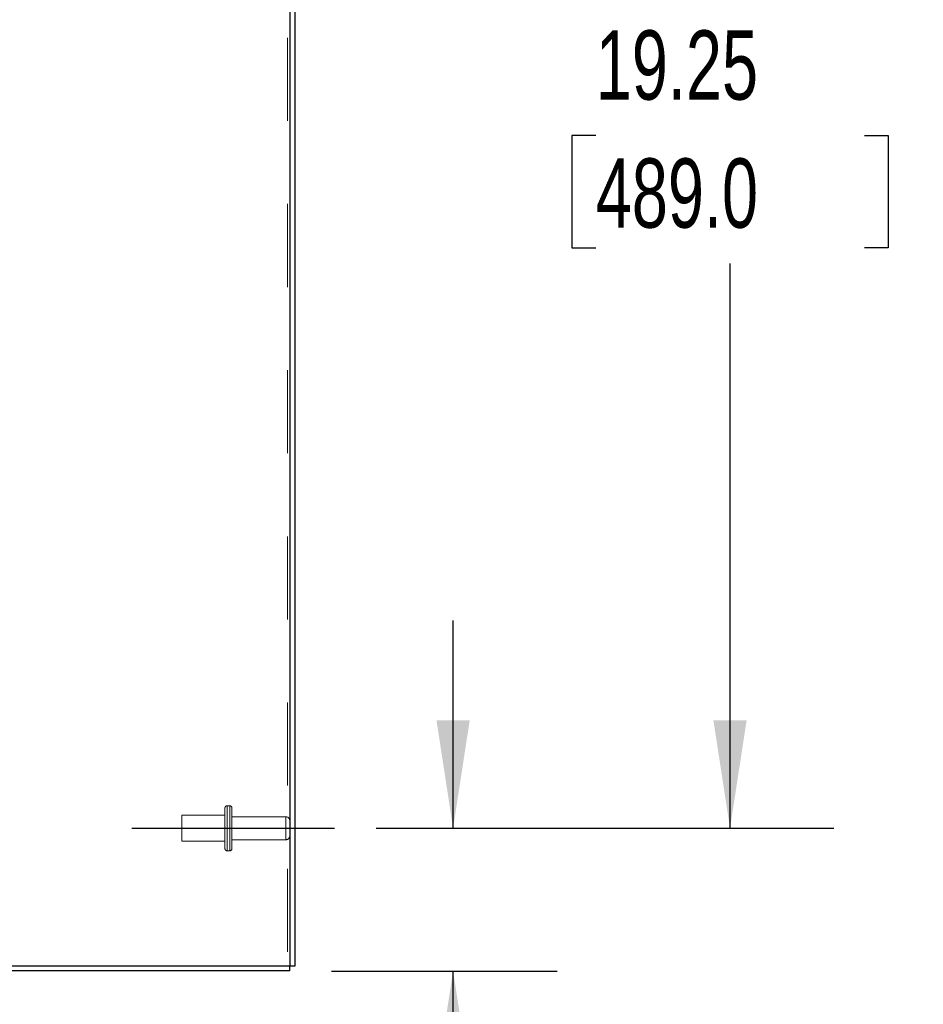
# Model space of a CAD drawing. Header units: inches. Extents: x 0.2 to 10.7, y 0.2 to 7.9.
# Tile 78 of 95: x 6.6 to 7.7, y 3 to 4.2. Entities that reach past the tile are written whole.
import ezdxf

# ---------------------------------------------------------------- set-up
doc = ezdxf.new("R2010")
doc.units = ezdxf.units.IN
doc.header["$MEASUREMENT"] = 0
doc.linetypes.add('CENTERX2', pattern=[0.8, 0.5, -0.1, 0.1, -0.1])
doc.linetypes.add('HIDDEN', pattern=[0.075, 0.05, -0.025])
doc.layers.add('CENTER', color=40, linetype='CENTERX2')
doc.layers.add('DIMENSIONS', color=140, linetype='Continuous')
doc.styles.add('SLDTEXTSTYLE0', font='TXT', dxfattribs={"width": 0.7})
doc.dimstyles.new('SLDDIMSTYLE0', dxfattribs={"dimtxt": 0.084961, "dimasz": 0.13, "dimexe": 0, "dimexo": 0.0625, "dimgap": 0.02124, "dimtad": 0, "dimtih": 1, "dimtoh": 1, "dimlfac": 12, "dimrnd": 1e-09, "dimzin": 12, "dimdsep": 46, "dimtxsty": 'SLDTEXTSTYLE0', "dimsah": 1, "dimcen": 0.09, "dimadec": 0, "dimazin": 3, "dimtfac": 1, "dimtofl": 0, "dimtmove": 0, "dimatfit": 3, "dimfxl": 0, "dimfrac": 2, "dimtolj": 1, "dimtzin": 12, "dimarcsym": 0})
doc.dimstyles.new('SLDDIMSTYLE1', dxfattribs={"dimtxt": 0.084961, "dimasz": 0.13, "dimexe": 0, "dimexo": 0.0625, "dimgap": 0.02124, "dimtad": 0, "dimtih": 1, "dimtoh": 1, "dimlfac": 12, "dimrnd": 1e-09, "dimzin": 12, "dimdsep": 46, "dimtxsty": 'SLDTEXTSTYLE0', "dimsah": 1, "dimcen": 0.09, "dimadec": 0, "dimazin": 3, "dimtfac": 1, "dimtmove": 0, "dimatfit": 0, "dimfxl": 0, "dimfrac": 2, "dimtolj": 1, "dimtzin": 12, "dimarcsym": 0})

# ---------------------------------------------------------------- blocks, each defined once
blk = doc.blocks.new('_D_11')
at = {"layer": 'DIMENSIONS'}
for p, q in [((7.1292, 3.2062), (7.1292, 3.4562)), ((7.0366, 3.2062), (7.2542, 3.2062)), ((6.9829, 3.0344), (7.2542, 3.0344)), ((7.1292, 2.8197), (7.1292, 3.0344)), ((7.2605, 2.8197), (7.1292, 2.8197)), ((7.4138, 2.8197), (7.3852, 2.8197)), ((7.3852, 2.8197), (7.3852, 2.6846)), ((7.6662, 2.8197), (7.6948, 2.8197)), ((7.6948, 2.8197), (7.6948, 2.6846)), ((7.3852, 2.6846), (7.4138, 2.6846)), ((7.6948, 2.6846), (7.6662, 2.6846))]:
    blk.add_line(p, q, dxfattribs=at)
for points in [[(7.1292, 3.2062), (7.1492, 3.3362), (7.1092, 3.3362)], [(7.1292, 3.0344), (7.1092, 2.9044), (7.1492, 2.9044)]]:
    blk.add_solid(points, dxfattribs=at)
at = {"layer": 'DIMENSIONS', "char_height": 0.08333, "attachment_point": 1, "style": 'SLDTEXTSTYLE0'}
for s, insert in [('2.06', (7.4138, 2.9461)), ('52.3', (7.4138, 2.792))]:
    blk.add_mtext(s, dxfattribs=dict(at, insert=insert))
blk = doc.blocks.new('_D_12')
at = {"layer": 'DIMENSIONS'}
for p, q in [((7.025, 4.8104), (7.5873, 4.8104)), ((7.4623, 4.8104), (7.4623, 4.1941)), ((7.3008, 4.04), (7.2722, 4.04)), ((7.2722, 4.04), (7.2722, 3.905)), ((7.6239, 4.04), (7.6524, 4.04)), ((7.6524, 4.04), (7.6524, 3.905)), ((7.2722, 3.905), (7.3008, 3.905)), ((7.6524, 3.905), (7.6239, 3.905)), ((7.4623, 3.2062), (7.4623, 3.886)), ((7.0366, 3.2062), (7.5873, 3.2062))]:
    blk.add_line(p, q, dxfattribs=at)
for points in [[(7.4623, 4.8104), (7.4423, 4.6804), (7.4823, 4.6804)], [(7.4623, 3.2062), (7.4823, 3.3362), (7.4423, 3.3362)]]:
    blk.add_solid(points, dxfattribs=at)
at = {"layer": 'DIMENSIONS', "char_height": 0.08333, "attachment_point": 1, "style": 'SLDTEXTSTYLE0'}
for s, insert in [('19.25', (7.3008, 4.1665)), ('489.0', (7.3008, 4.0124))]:
    blk.add_mtext(s, dxfattribs=dict(at, insert=insert))

msp = doc.modelspace()

# ---------------------------------------------------------------- linework, layer by layer
at = {"color": 7, "linetype": 'HIDDEN', "lineweight": 18}
for p, q in [((6.9299143, 5.3575773), (6.9299143, 3.0404469)), ((6.9299143, 5.3575773), (6.9299143, 3.0404469)), ((6.8548309, 3.2307803), (6.8548309, 3.2061969)), ((6.8606643, 3.2332803), (6.8573309, 3.2332803)), ((6.8573309, 3.2331319), (6.8573309, 3.179262)), ((6.8573309, 3.2331319), (6.8573309, 3.179262)), ((6.8606643, 3.2331319), (6.8606643, 3.179262)), ((6.8606643, 3.2331319), (6.8606643, 3.179262)), ((6.8631643, 3.2307803), (6.8631643, 3.2061969)), ((6.8027476, 3.2218219), (6.8027476, 3.2061969)), ((6.8548309, 3.2218219), (6.8027476, 3.2218219)), ((6.9279143, 3.2200303), (6.8631643, 3.2200303)), ((6.9279143, 3.2199916), (6.9279143, 3.1924023)), ((6.9279143, 3.2199916), (6.9279143, 3.1924023)), ((6.8027476, 3.2061969), (6.8027476, 3.1905719)), ((6.8548309, 3.2061969), (6.8548309, 3.1816136)), ((6.8631643, 3.2061969), (6.8631643, 3.1816136)), ((6.8027476, 3.1905719), (6.8548309, 3.1905719)), ((6.8631643, 3.1923636), (6.9279143, 3.1923636)), ((6.8573309, 3.1791136), (6.8606643, 3.1791136))]:
    msp.add_line(p, q, dxfattribs=at)
at = {"color": 7, "linetype": 'Continuous', "lineweight": 25}
for p, q in [((6.9329143, 5.3589762), (6.9329143, 3.0404469)), ((6.9389143, 5.3599296), (6.9389143, 3.0404469)), ((6.9329143, 3.0344469), (6.1336536, 3.0344469)), ((6.9329143, 3.0404469), (6.1336569, 3.0404469)), ((6.9329143, 3.0344469), (6.9329143, 3.0404469)), ((6.9389143, 3.0404469), (6.9329143, 3.0404469))]:
    msp.add_line(p, q, dxfattribs=at)
at = {"color": 7, "linetype": 'HIDDEN', "lineweight": 18}
for centre, radius, start, end in [((6.8573309, 3.2307803), 0.0025, 90, 180), ((6.8606643, 3.2307803), 0.0025, 0, 90), ((6.9279143, 3.2150303), 0.005, 0, 90), ((6.9279143, 3.1973636), 0.005, 270, 0), ((6.8573309, 3.1816136), 0.0025, 180, 270), ((6.8606643, 3.1816136), 0.0025, 270, 0)]:
    msp.add_arc(centre, radius, start, end, dxfattribs=at)
at = {"layer": 'CENTER'}
msp.add_line((6.742638, 3.2061969), (6.9865995, 3.2061969), dxfattribs=at)

# ---------------------------------------------------------------- dimensions: what is measured, and where the dimension line sits
at = {"layer": 'DIMENSIONS'}
for base, p2, dimstyle, picture, middle in [((7.462342, 4.8103636), (6.9750432, 4.8103636), 'SLDDIMSTYLE0', '_D_12', (7.462342, 4.0400208)), ((7.1292234, 3.0344469), (6.9329143, 3.0344469), 'SLDDIMSTYLE1', '_D_11', (7.1292234, 2.8196535))]:
    dim = msp.add_linear_dim(base=base, p1=(6.9865995, 3.2061969), p2=p2, angle=90, dimstyle=dimstyle, dxfattribs=at)
    dim.commit()
    dim.dimension.update_dxf_attribs({"geometry": picture, "text_midpoint": middle, "dimtype": 160})

doc.saveas('drawing.dxf')
